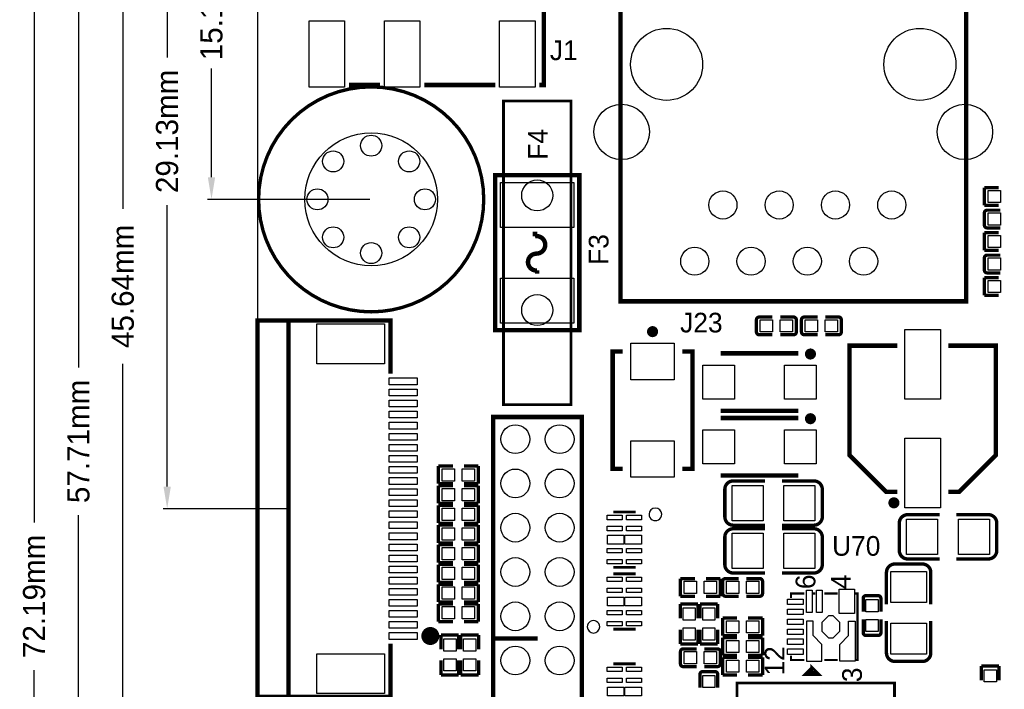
# Model space of a CAD drawing. Extents: x -11 to 307, y -16 to 111.
# Tile 7 of 26: x -11 to 34, y 53 to 83. Entities that reach past the tile are written whole.
import ezdxf

# ---------------------------------------------------------------- set-up
doc = ezdxf.new("R2010")
doc.units = 0
doc.header["$MEASUREMENT"] = 0
doc.layers.get('0').update_dxf_attribs({"linetype": 'CONTINUOUS'})
doc.layers.get('Defpoints').update_dxf_attribs({"linetype": 'CONTINUOUS'})
for name, color, linetype in [('OUTLINE', 6, 'CONTINUOUS'), ('SILKSCREEN_TOP', 7, 'CONTINUOUS'), ('TOP', 3, 'CONTINUOUS')]:
    doc.layers.add(name, color=color, linetype=linetype)
doc.dimstyles.get("Standard").update_dxf_attribs({"dimtxt": 0.18, "dimasz": 0.18, "dimexe": 0.18, "dimexo": 0.0625, "dimgap": 0.09, "dimtad": 0, "dimtih": 1, "dimtoh": 1, "dimdec": 4, "dimzin": 0, "dimdsep": 46, "dimtxsty": 'STANDARD', "dimcen": 0.09, "dimadec": 0, "dimazin": 0, "dimtfac": 1, "dimtdec": 4, "dimtofl": 0, "dimtmove": 0, "dimatfit": 3, "dimfxl": 1, "dimtolj": 1, "dimtzin": 0, "dimarcsym": 0})

# ---------------------------------------------------------------- blocks, each defined once
blk = doc.blocks.new('*D42')
at = {"color": 0, "linetype": 'Continuous', "lineweight": -2, "transparency": 16777216}
for p, q in [((2.064, 90.094), (-4.18, 90.094)), ((-4, 89.094), (-4, 81.333)), ((-4, 61.96), (-4, 74.667)), ((1.418, 60.96), (-4.18, 60.96))]:
    blk.add_line(p, q, dxfattribs=at)
at = {"color": 0, "linetype": 'Continuous', "transparency": 16777216}
for points in [[(-4.167, 89.094), (-3.833, 89.094), (-4, 90.094)], [(-4.167, 61.96), (-3.833, 61.96), (-4, 60.96)]]:
    blk.add_solid(points, dxfattribs=at)
at = {"layer": 'Defpoints', "color": 0, "linetype": 'Continuous', "transparency": 16777216}
for p in [(2.126, 90.094), (-4, 60.96), (1.48, 60.96)]:
    blk.add_point(p, dxfattribs=at)
at = {"color": 0, "linetype": 'Continuous', "transparency": 16777216, "insert": (-4, 78), "char_height": 1, "attachment_point": 5, "rotation": 90}
blk.add_mtext('\\A1;29.13mm', dxfattribs=at)
blk = doc.blocks.new('*D43')
at = {"color": 0, "linetype": 'Continuous', "lineweight": -2, "transparency": 16777216}
for p, q in [((2.064, 90.094), (-6.18, 90.094)), ((-6, 89.094), (-6, 74.5)), ((-6, 45.45), (-6, 67.5)), ((1.418, 44.45), (-6.18, 44.45))]:
    blk.add_line(p, q, dxfattribs=at)
at = {"color": 0, "linetype": 'Continuous', "transparency": 16777216}
for points in [[(-6.167, 89.094), (-5.833, 89.094), (-6, 90.094)], [(-6.167, 45.45), (-5.833, 45.45), (-6, 44.45)]]:
    blk.add_solid(points, dxfattribs=at)
at = {"layer": 'Defpoints', "color": 0, "linetype": 'Continuous', "transparency": 16777216}
for p in [(2.126, 90.094), (-6, 44.45), (1.48, 44.45)]:
    blk.add_point(p, dxfattribs=at)
at = {"color": 0, "linetype": 'Continuous', "transparency": 16777216, "insert": (-6, 71), "char_height": 1, "attachment_point": 5, "rotation": 90}
blk.add_mtext('\\A1;45.64mm', dxfattribs=at)
blk = doc.blocks.new('*D44')
at = {"color": 0, "linetype": 'Continuous', "lineweight": -2, "transparency": 16777216}
for p, q in [((2.064, 90.094), (-8.18, 90.094)), ((-8, 89.094), (-8, 67.333)), ((-8, 33.385), (-8, 60.667)), ((0.032, 32.385), (-8.18, 32.385))]:
    blk.add_line(p, q, dxfattribs=at)
at = {"color": 0, "linetype": 'Continuous', "transparency": 16777216}
for points in [[(-8.167, 89.094), (-7.833, 89.094), (-8, 90.094)], [(-8.167, 33.385), (-7.833, 33.385), (-8, 32.385)]]:
    blk.add_solid(points, dxfattribs=at)
at = {"layer": 'Defpoints', "color": 0, "linetype": 'Continuous', "transparency": 16777216}
for p in [(2.126, 90.094), (-8, 32.385), (0.094, 32.385)]:
    blk.add_point(p, dxfattribs=at)
at = {"color": 0, "linetype": 'Continuous', "transparency": 16777216, "insert": (-8, 64), "char_height": 1, "attachment_point": 5, "rotation": 90}
blk.add_mtext('\\A1;57.71mm', dxfattribs=at)
blk = doc.blocks.new('*D45')
at = {"color": 0, "linetype": 'Continuous', "lineweight": -2, "transparency": 16777216}
for p, q in [((2.064, 90.094), (-10.18, 90.094)), ((-10, 89.094), (-10, 60.333)), ((-10, 18.907), (-10, 53.667)), ((2.675, 17.907), (-10.18, 17.907))]:
    blk.add_line(p, q, dxfattribs=at)
at = {"color": 0, "linetype": 'Continuous', "transparency": 16777216}
for points in [[(-10.167, 89.094), (-9.833, 89.094), (-10, 90.094)], [(-10.167, 18.907), (-9.833, 18.907), (-10, 17.907)]]:
    blk.add_solid(points, dxfattribs=at)
at = {"layer": 'Defpoints', "color": 0, "linetype": 'Continuous', "transparency": 16777216}
for p in [(2.126, 90.094), (-10, 17.907), (2.737, 17.907)]:
    blk.add_point(p, dxfattribs=at)
at = {"color": 0, "linetype": 'Continuous', "transparency": 16777216, "insert": (-10, 57), "char_height": 1, "attachment_point": 5, "rotation": 90}
blk.add_mtext('\\A1;72.19mm', dxfattribs=at)
blk = doc.blocks.new('*D46')
at = {"color": 0, "linetype": 'Continuous', "lineweight": -2, "transparency": 16777216}
for p, q in [((2.064, 90.094), (-2.18, 90.094)), ((-2, 89.094), (-2, 87.167)), ((-2, 75.93), (-2, 80.833)), ((5.145, 74.93), (-2.18, 74.93))]:
    blk.add_line(p, q, dxfattribs=at)
at = {"color": 0, "linetype": 'Continuous', "transparency": 16777216}
for points in [[(-2.167, 89.094), (-1.833, 89.094), (-2, 90.094)], [(-2.167, 75.93), (-1.833, 75.93), (-2, 74.93)]]:
    blk.add_solid(points, dxfattribs=at)
at = {"layer": 'Defpoints', "color": 0, "linetype": 'Continuous', "transparency": 16777216}
for p in [(2.126, 90.094), (-2, 74.93), (5.207, 74.93)]:
    blk.add_point(p, dxfattribs=at)
at = {"color": 0, "linetype": 'Continuous', "transparency": 16777216, "insert": (-2, 84), "char_height": 1, "attachment_point": 5, "rotation": 90}
blk.add_mtext('\\A1;15.16mm', dxfattribs=at)

msp = doc.modelspace()

# ---------------------------------------------------------------- linework, layer by layer
at = {"layer": 'OUTLINE'}
msp.add_lwpolyline([(0.094005, 2.126005), (0.094005, 88.062003, -0.414214), (2.126005, 90.094003), (133.061989, 90.094003, -0.414214), (135.093989, 88.062003), (135.093989, 2.126005, -0.414214), (133.061989, 0.094005), (2.126005, 0.094005, -0.414214), (0.094005, 2.126005)], format="xyb", dxfattribs=at)
at = {"layer": 'SILKSCREEN_TOP'}
for points, const_width in [([(32.056984, 91.926004), (32.056984, 70.325996), (16.45699, 70.325996), (16.45699, 91.926004), (32.056984, 91.926004)], 0.2), ([(32.056984, 91.926004), (32.056984, 70.325996), (16.45699, 70.325996), (16.45699, 91.926004), (32.056984, 91.926004)], 0.2), ([(13.004013, 87.294009), (13.004013, 80.093998), (12.804013, 80.093998)], 0.2), ([(4.204005, 80.093998), (5.604002, 80.093998)], 0.2), ([(7.603998, 80.093998), (10.804017, 80.093998)], 0.2), ([(14.224, 79.375), (11.176, 79.375), (11.176, 65.659), (14.224, 65.659), (14.224, 79.375)], 0.127), ([(10.80008, 76.01712), (14.59992, 76.01712), (14.59992, 69.01688), (10.80008, 69.01688), (10.80008, 76.01712)], 0.20066), ([(32.882103, 74.657001), (32.882103, 75.456999)], 0.150089), ([(32.882103, 75.456999), (33.532089, 75.456999)], 0.150089), ([(33.532089, 74.657001), (32.882103, 74.657001)], 0.150089), ([(32.882103, 73.767874), (32.882103, 74.314152)], 0.150012), ([(33.009103, 74.441152), (33.606816, 74.441152)], 0.150012), ([(32.882103, 72.625001), (32.882103, 73.424999)], 0.150089), ([(32.882103, 73.424999), (33.532089, 73.424999)], 0.150089), ([(33.009103, 73.640874), (33.606816, 73.640874)], 0.150012), ([(33.532089, 72.625001), (32.882103, 72.625001)], 0.150089), ([(33.009103, 72.409126), (33.606715, 72.409126)], 0.150012), ([(32.882103, 71.735848), (32.882103, 72.282126)], 0.150012), ([(33.009103, 71.608848), (33.606715, 71.608848)], 0.150012), ([(32.882103, 70.593001), (32.882103, 71.392999)], 0.150089), ([(32.882103, 71.392999), (33.532089, 71.392999)], 0.150089), ([(33.532089, 70.593001), (32.882103, 70.593001)], 0.150089), ([(6.079998, 67.059988), (6.079998, 69.460008), (0.08001, 69.460008), (0.08001, 52.459992), (6.079998, 52.459992), (6.079998, 54.860012)], 0.2), ([(1.480007, 52.459992), (1.480007, 69.460008)], 0.2), ([(22.595103, 68.941696), (22.595103, 69.487999)], 0.150012), ([(22.722103, 69.614999), (23.319791, 69.614999)], 0.150012), ([(24.267897, 69.614999), (23.670285, 69.614999)], 0.150012), ([(24.394897, 69.487999), (24.394897, 68.941696)], 0.150012), ([(24.627103, 68.942001), (24.627103, 69.488304)], 0.150012), ([(24.754103, 69.615304), (25.351689, 69.615304)], 0.150012), ([(26.299897, 69.615304), (25.702209, 69.615304)], 0.150012), ([(26.426897, 69.488304), (26.426897, 68.942001)], 0.150012), ([(22.722103, 68.814696), (23.319791, 68.814696)], 0.150012), ([(24.267897, 68.814696), (23.670285, 68.814696)], 0.150012), ([(24.754103, 68.815001), (25.351689, 68.815001)], 0.150012), ([(26.299897, 68.815001), (25.702209, 68.815001)], 0.150012), ([(16.55699, 68.055007), (16.106978, 68.055007), (16.106978, 62.754993), (16.55699, 62.754993)], 0.2), ([(19.256985, 68.055007), (19.706996, 68.055007), (19.706996, 62.754993), (19.256985, 62.754993)], 0.2), ([(20.983016, 67.974997), (24.483009, 67.974997)], 0.2), ([(28.94899, 68.323993), (26.799007, 68.323993), (26.799007, 63.373991), (28.448991, 61.724007), (28.94899, 61.724007)], 0.2), ([(31.24901, 68.323993), (33.398993, 68.323993), (33.398993, 63.373991), (31.749009, 61.724007), (31.24901, 61.724007)], 0.2), ([(20.983016, 65.375003), (24.483009, 65.375003)], 0.2), ([(14.715998, 45.101002), (14.715998, 65.100987), (10.716006, 65.100987), (10.716006, 45.101002), (14.715998, 45.101002)], 0.2), ([(20.982915, 65.053997), (24.483009, 65.053997)], 0.2), ([(8.244103, 62.084001), (8.244103, 62.883999)], 0.150089), ([(8.244103, 62.883999), (8.894089, 62.883999)], 0.150089), ([(10.043897, 62.883999), (9.393911, 62.883999)], 0.150089), ([(10.043897, 62.084001), (10.043897, 62.883999)], 0.150089), ([(20.982915, 62.454003), (24.483009, 62.454003)], 0.2), ([(21.549106, 62.213998), (22.988803, 62.213998)], 0.1524), ([(25.186894, 62.213998), (23.742904, 62.213998)], 0.1524), ([(8.894089, 62.084001), (8.244103, 62.084001)], 0.150089), ([(8.244103, 61.195001), (8.244103, 61.994999)], 0.150089), ([(8.244103, 61.994999), (8.894089, 61.994999)], 0.150089), ([(9.393911, 62.084001), (10.043897, 62.084001)], 0.150089), ([(10.043897, 61.994999), (9.393911, 61.994999)], 0.150089), ([(10.043897, 61.195001), (10.043897, 61.994999)], 0.150089), ([(21.168106, 60.595002), (21.168106, 61.832998)], 0.1524), ([(25.567894, 61.832998), (25.567894, 60.595002)], 0.1524), ([(8.894089, 61.195001), (8.244103, 61.195001)], 0.150089), ([(8.244103, 60.306001), (8.244103, 61.105999)], 0.150089), ([(8.244103, 61.105999), (8.894089, 61.105999)], 0.150089), ([(9.393911, 61.195001), (10.043897, 61.195001)], 0.150089), ([(10.043897, 61.105999), (9.393911, 61.105999)], 0.150089), ([(10.043897, 60.306001), (10.043897, 61.105999)], 0.150089), ([(17.137101, 60.812909), (16.137103, 60.812909)], 0.127), ([(29.423106, 60.689998), (30.867096, 60.689998)], 0.1524), ([(33.060894, 60.689998), (31.621197, 60.689998)], 0.1524), ([(8.894089, 60.306001), (8.244103, 60.306001)], 0.150089), ([(8.244103, 59.417001), (8.244103, 60.216999)], 0.150089), ([(8.244103, 60.216999), (8.894089, 60.216999)], 0.150089), ([(9.393911, 60.306001), (10.043897, 60.306001)], 0.150089), ([(10.043897, 60.216999), (9.393911, 60.216999)], 0.150089), ([(10.043897, 59.417001), (10.043897, 60.216999)], 0.150089), ([(21.549106, 60.214002), (22.988803, 60.214002)], 0.1524), ([(21.549106, 60.054998), (22.988803, 60.054998)], 0.1524), ([(25.186894, 60.214002), (23.742904, 60.214002)], 0.1524), ([(25.186894, 60.054998), (23.742904, 60.054998)], 0.1524), ([(29.042106, 59.071002), (29.042106, 60.308998)], 0.1524), ([(33.441894, 60.308998), (33.441894, 59.071002)], 0.1524), ([(21.168106, 58.436002), (21.168106, 59.673998)], 0.1524), ([(25.567894, 59.673998), (25.567894, 58.436002)], 0.1524), ([(8.894089, 59.417001), (8.244103, 59.417001)], 0.150089), ([(8.244103, 58.528001), (8.244103, 59.327999)], 0.150089), ([(8.244103, 59.327999), (8.894089, 59.327999)], 0.150089), ([(9.393911, 59.417001), (10.043897, 59.417001)], 0.150089), ([(10.043897, 59.327999), (9.393911, 59.327999)], 0.150089), ([(10.043897, 58.528001), (10.043897, 59.327999)], 0.150089), ([(29.423106, 58.690002), (30.867096, 58.690002)], 0.1524), ([(33.060894, 58.690002), (31.621197, 58.690002)], 0.1524), ([(8.894089, 58.528001), (8.244103, 58.528001)], 0.150089), ([(8.244103, 57.639001), (8.244103, 58.438999)], 0.150089), ([(8.244103, 58.438999), (8.894089, 58.438999)], 0.150089), ([(9.393911, 58.528001), (10.043897, 58.528001)], 0.150089), ([(10.043897, 58.438999), (9.393911, 58.438999)], 0.150089), ([(10.043897, 57.639001), (10.043897, 58.438999)], 0.150089), ([(17.137101, 58.313117), (16.137103, 58.313117)], 0.127), ([(28.845002, 58.460894), (30.082998, 58.460894)], 0.1524), ([(16.136899, 58.018909), (17.136897, 58.018909)], 0.127), ([(19.166103, 57.004001), (19.166103, 57.803999)], 0.150089), ([(19.166103, 57.803999), (19.816089, 57.803999)], 0.150089), ([(20.965897, 57.803999), (20.315911, 57.803999)], 0.150089), ([(20.965897, 57.004001), (20.965897, 57.803999)], 0.150089), ([(21.198103, 57.804304), (21.795689, 57.804304)], 0.150012), ([(21.549106, 58.055002), (22.988803, 58.055002)], 0.1524), ([(22.743897, 57.804304), (22.146209, 57.804304)], 0.150012), ([(25.186894, 58.055002), (23.742904, 58.055002)], 0.1524), ([(28.464002, 58.079894), (28.464002, 56.635904)], 0.1524), ([(30.463998, 58.079894), (30.463998, 56.635904)], 0.1524), ([(8.894089, 57.639001), (8.244103, 57.639001)], 0.150089), ([(8.244103, 56.750001), (8.244103, 57.549999)], 0.150089), ([(8.244103, 57.549999), (8.894089, 57.549999)], 0.150089), ([(9.393911, 57.639001), (10.043897, 57.639001)], 0.150089), ([(10.043897, 57.549999), (9.393911, 57.549999)], 0.150089), ([(10.043897, 56.750001), (10.043897, 57.549999)], 0.150089), ([(21.071103, 57.131001), (21.071103, 57.677304)], 0.150012), ([(22.870897, 57.677304), (22.870897, 57.131001)], 0.150012), ([(19.816089, 57.004001), (19.166103, 57.004001)], 0.150089), ([(20.315911, 57.004001), (20.965897, 57.004001)], 0.150089), ([(21.198103, 57.004001), (21.795689, 57.004001)], 0.150012), ([(22.743897, 57.004001), (22.146209, 57.004001)], 0.150012), ([(24.153876, 56.925972), (24.153876, 57.126124), (24.754078, 57.126124)], 0.100076), ([(25.153874, 57.126124), (25.25395, 57.126124)], 0.100076), ([(25.654, 57.126124), (26.253948, 57.126124)], 0.100076), ([(27.054048, 54.125876), (27.154124, 54.125876), (27.154124, 57.126124), (27.054048, 57.126124)], 0.100076), ([(27.413001, 56.906897), (27.413001, 56.309311)], 0.150012), ([(27.540001, 57.033897), (28.086304, 57.033897)], 0.150012), ([(28.213304, 56.906897), (28.213304, 56.309311)], 0.150012), ([(8.894089, 56.750001), (8.244103, 56.750001)], 0.150089), ([(8.244103, 55.861001), (8.244103, 56.660999)], 0.150089), ([(8.244103, 56.660999), (8.894089, 56.660999)], 0.150089), ([(9.393911, 56.750001), (10.043897, 56.750001)], 0.150089), ([(10.043897, 56.660999), (9.393911, 56.660999)], 0.150089), ([(10.043897, 55.861001), (10.043897, 56.660999)], 0.150089), ([(19.158001, 56.002911), (19.158001, 56.652897)], 0.150089), ([(19.158001, 56.652897), (19.957999, 56.652897)], 0.150089), ([(19.957999, 56.652897), (19.957999, 56.002911)], 0.150089), ([(20.047001, 56.002911), (20.047001, 56.652897)], 0.150089), ([(20.047001, 56.652897), (20.846999, 56.652897)], 0.150089), ([(20.846999, 56.652897), (20.846999, 56.002911)], 0.150089), ([(21.721089, 56.025999), (21.071103, 56.025999)], 0.150089), ([(21.071103, 56.025999), (21.071103, 55.226001)], 0.150089), ([(22.220911, 56.025999), (22.870897, 56.025999)], 0.150089), ([(22.870897, 56.025999), (22.870897, 55.226001)], 0.150089), ([(27.413001, 55.361103), (27.413001, 55.958791)], 0.150012), ([(28.213304, 55.361103), (28.213304, 55.958791)], 0.150012), ([(8.894089, 55.861001), (8.244103, 55.861001)], 0.150089), ([(9.393911, 55.861001), (10.043897, 55.861001)], 0.150089), ([(16.136899, 55.519091), (17.136897, 55.519091)], 0.127), ([(19.158001, 55.503089), (19.158001, 54.853103)], 0.150089), ([(19.957999, 54.853103), (19.957999, 55.503089)], 0.150089), ([(20.047001, 55.503089), (20.047001, 54.853103)], 0.150089), ([(20.846999, 54.853103), (20.846999, 55.503089)], 0.150089), ([(28.464002, 54.442106), (28.464002, 55.881803)], 0.1524), ([(30.463998, 54.442106), (30.463998, 55.881803)], 0.1524), ([(8.363001, 54.605911), (8.363001, 55.255897)], 0.150089), ([(8.363001, 55.255897), (9.162999, 55.255897)], 0.150089), ([(9.162999, 55.255897), (9.162999, 54.605911)], 0.150089), ([(9.252001, 54.605911), (9.252001, 55.255897)], 0.150089), ([(9.252001, 55.255897), (10.051999, 55.255897)], 0.150089), ([(10.051999, 55.255897), (10.051999, 54.605911)], 0.150089), ([(12.716002, 55.101007), (10.716006, 55.101007)], 0.2), ([(21.071103, 55.226001), (21.721089, 55.226001)], 0.150089), ([(21.721089, 55.136999), (21.071103, 55.136999)], 0.150089), ([(21.071103, 55.136999), (21.071103, 54.337001)], 0.150089), ([(22.870897, 55.226001), (22.220911, 55.226001)], 0.150089), ([(22.220911, 55.136999), (22.870897, 55.136999)], 0.150089), ([(22.870897, 55.136999), (22.870897, 54.337001)], 0.150089), ([(28.086304, 55.234103), (27.540001, 55.234103)], 0.150012), ([(19.158001, 54.853103), (19.957999, 54.853103)], 0.150089), ([(19.293103, 54.629152), (19.890791, 54.629152)], 0.150012), ([(20.047001, 54.853103), (20.846999, 54.853103)], 0.150089), ([(20.838897, 54.629152), (20.241311, 54.629152)], 0.150012), ([(19.166103, 53.955848), (19.166103, 54.502152)], 0.150012), ([(20.965897, 54.502152), (20.965897, 53.955848)], 0.150012), ([(21.071103, 54.337001), (21.721089, 54.337001)], 0.150089), ([(21.721089, 54.247999), (21.071103, 54.247999)], 0.150089), ([(21.071103, 54.247999), (21.071103, 53.448001)], 0.150089), ([(22.870897, 54.337001), (22.220911, 54.337001)], 0.150089), ([(22.220911, 54.247999), (22.870897, 54.247999)], 0.150089), ([(22.870897, 54.247999), (22.870897, 53.448001)], 0.150089), ([(24.153876, 54.326028), (24.153876, 54.125876), (24.754078, 54.125876)], 0.100076), ([(8.363001, 54.106089), (8.363001, 53.456103)], 0.150089), ([(9.162999, 53.456103), (9.162999, 54.106089)], 0.150089), ([(9.252001, 54.106089), (9.252001, 53.456103)], 0.150089), ([(10.051999, 53.456103), (10.051999, 54.106089)], 0.150089), ([(16.136899, 53.954883), (17.136897, 53.954883)], 0.127), ([(19.293103, 53.828848), (19.890791, 53.828848)], 0.150012), ([(20.838897, 53.828848), (20.241311, 53.828848)], 0.150012), ([(25.10409, 53.776118), (24.804116, 53.47589), (25.404064, 53.47589), (25.10409, 53.776118), (25.10409, 53.676042), (25.203912, 53.575966), (25.004014, 53.575966), (25.10409, 53.676042)], 0.150114), ([(25.654, 54.125876), (26.253948, 54.125876)], 0.100076), ([(30.082998, 54.061106), (28.845002, 54.061106)], 0.1524), ([(33.546999, 53.858897), (32.747001, 53.858897)], 0.150089), ([(32.747001, 53.858897), (32.747001, 53.208911)], 0.150089), ([(33.546999, 53.208911), (33.546999, 53.858897)], 0.150089), ([(8.363001, 53.456103), (9.162999, 53.456103)], 0.150089), ([(9.252001, 53.456103), (10.051999, 53.456103)], 0.150089), ([(20.046848, 53.477897), (20.046848, 52.880209)], 0.150012), ([(20.173848, 53.604897), (20.720152, 53.604897)], 0.150012), ([(20.847152, 53.477897), (20.847152, 52.880209)], 0.150012), ([(21.071103, 53.448001), (21.721089, 53.448001)], 0.150089), ([(22.870897, 53.448001), (22.220911, 53.448001)], 0.150089), ([(21.717, 51.562), (21.717, 53.086), (28.829, 53.086), (28.829, 51.562)], 0.127)]:
    msp.add_lwpolyline(points, dxfattribs=dict(at, const_width=const_width))
for points, const_width in [([(5.207, 80.01, -0.414213), (10.287, 74.93, -0.414214), (5.207, 69.85, -0.414214), (0.127, 74.93, -0.414213), (5.207, 80.01)], 0.1524), ([(32.882103, 74.314152, -0.414373), (33.009103, 74.441152)], 0.150012), ([(33.009103, 73.640874, -0.41426), (32.882103, 73.767874)], 0.150012), ([(12.6619, 72.4789, 1.090369), (12.60094, 73.2663), (12.60094, 73.46696)], 0.20066), ([(12.68476, 72.47636, 1.073868), (12.7, 71.7169), (12.7, 71.56704)], 0.20066), ([(32.882103, 72.282126, -0.414211), (33.009103, 72.409126)], 0.150012), ([(33.009103, 71.608848, -0.414323), (32.882103, 71.735848)], 0.150012), ([(22.595103, 69.487999, -0.414337), (22.722103, 69.614999)], 0.150012), ([(24.267897, 69.614999, -0.414371), (24.394897, 69.487999)], 0.150012), ([(24.627103, 69.488304, -0.414256), (24.754103, 69.615304)], 0.150012), ([(26.299897, 69.615304, -0.414223), (26.426897, 69.488304)], 0.150012), ([(18.032019, 68.95498, 0.999969), (17.782007, 68.955006, 1.000031), (18.032019, 68.95498)], 0.250012), ([(22.722103, 68.814696, -0.414212), (22.595103, 68.941696)], 0.150012), ([(24.394897, 68.941696, -0.414246), (24.267897, 68.814696)], 0.150012), ([(24.754103, 68.815001, -0.41436), (24.627103, 68.942001)], 0.150012), ([(26.426897, 68.942001, -0.414327), (26.299897, 68.815001)], 0.150012), ([(25.158014, 67.945025, 1.00002), (24.907951, 67.945, 0.99998), (25.158014, 67.945025)], 0.250012), ([(25.157913, 65.024025, 1.00002), (24.908002, 65.024, 0.99998), (25.157913, 65.024025)], 0.250012), ([(21.168106, 61.832998, -0.414214), (21.549106, 62.213998)], 0.1524), ([(25.186894, 62.213998, -0.414214), (25.567894, 61.832998)], 0.1524), ([(28.923996, 61.224008, 1.000041), (28.674009, 61.223982, 0.999959), (28.923996, 61.224008)], 0.250012), ([(21.549106, 60.214002, -0.414214), (21.168106, 60.595002)], 0.1524), ([(25.567894, 60.595002, -0.414214), (25.186894, 60.214002)], 0.1524), ([(29.042106, 60.308998, -0.414214), (29.423106, 60.689998)], 0.1524), ([(33.060894, 60.689998, -0.414214), (33.441894, 60.308998)], 0.1524), ([(21.168106, 59.673998, -0.414214), (21.549106, 60.054998)], 0.1524), ([(25.186894, 60.054998, -0.414214), (25.567894, 59.673998)], 0.1524), ([(29.423106, 58.690002, -0.414214), (29.042106, 59.071002)], 0.1524), ([(33.441894, 59.071002, -0.414214), (33.060894, 58.690002)], 0.1524), ([(21.549106, 58.055002, -0.414214), (21.168106, 58.436002)], 0.1524), ([(25.567894, 58.436002, -0.414214), (25.186894, 58.055002)], 0.1524), ([(28.464002, 58.079894, -0.414214), (28.845002, 58.460894)], 0.1524), ([(30.082998, 58.460894, -0.414214), (30.463998, 58.079894)], 0.1524), ([(21.071103, 57.677304, -0.414253), (21.198103, 57.804304)], 0.150012), ([(22.743897, 57.804304, -0.414253), (22.870897, 57.677304)], 0.150012), ([(21.198103, 57.004001, -0.414331), (21.071103, 57.131001)], 0.150012), ([(22.870897, 57.131001, -0.414331), (22.743897, 57.004001)], 0.150012), ([(27.413001, 56.906897, -0.414331), (27.540001, 57.033897)], 0.150012), ([(28.086304, 57.033897, -0.414253), (28.213304, 56.906897)], 0.150012), ([(8.080604, 55.209999, -0.999994), (7.674204, 55.209999, -1.000006), (8.080604, 55.209999)], 0.4064), ([(27.540001, 55.234103, -0.414331), (27.413001, 55.361103)], 0.150012), ([(28.213304, 55.361103, -0.414253), (28.086304, 55.234103)], 0.150012), ([(19.166103, 54.502152, -0.414331), (19.293103, 54.629152)], 0.150012), ([(20.838897, 54.629152, -0.414331), (20.965897, 54.502152)], 0.150012), ([(28.845002, 54.061106, -0.414214), (28.464002, 54.442106)], 0.1524), ([(30.463998, 54.442106, -0.414214), (30.082998, 54.061106)], 0.1524), ([(19.293103, 53.828848, -0.414253), (19.166103, 53.955848)], 0.150012), ([(20.965897, 53.955848, -0.414253), (20.838897, 53.828848)], 0.150012), ([(20.046848, 53.477897, -0.414253), (20.173848, 53.604897)], 0.150012), ([(20.720152, 53.604897, -0.414331), (20.847152, 53.477897)], 0.150012)]:
    msp.add_lwpolyline(points, format="xyb", dxfattribs=dict(at, const_width=const_width))
for points in [[(18.318074, 60.706051, 1), (17.749986, 60.706036, 1)], [(15.523997, 55.625975, 1), (14.955943, 55.625989, 1)]]:
    msp.add_lwpolyline(points, format="xyb", close=True, dxfattribs=at)
at = {"layer": 'TOP'}
for points in [[(2.402942, 82.993408), (4.002837, 82.993408), (4.002837, 79.993414), (2.402942, 79.993414)], [(5.804052, 82.993408), (7.403948, 82.993408), (7.403948, 79.993414), (5.804052, 79.993414)], [(11.003458, 82.993408), (12.603353, 82.993408), (12.603353, 79.993414), (11.003458, 79.993414)], [(11.049, 75.692), (14.351, 75.692), (14.351, 73.66), (11.049, 73.66)], [(33.607515, 75.332603), (33.607515, 74.781397), (33.056309, 74.781397), (33.056309, 75.332603)], [(33.056297, 73.765537), (33.056297, 74.316742), (33.607502, 74.316742), (33.607502, 73.765537)], [(33.607515, 73.300603), (33.607515, 72.749397), (33.056309, 72.749397), (33.056309, 73.300603)], [(33.607515, 72.28445), (33.607515, 71.733245), (33.056309, 71.733245), (33.056309, 72.28445)], [(11.049, 71.374), (14.351, 71.374), (14.351, 69.342), (11.049, 69.342)], [(33.607515, 71.268603), (33.607515, 70.717397), (33.056309, 70.717397), (33.056309, 71.268603)], [(22.769297, 68.939385), (22.769297, 69.49059), (23.320502, 69.49059), (23.320502, 68.939385)], [(23.669473, 68.939385), (23.669473, 69.49059), (24.220678, 69.49059), (24.220678, 68.939385)], [(25.352515, 69.490603), (25.352515, 68.939397), (24.801309, 68.939397), (24.801309, 69.490603)], [(26.252691, 69.490603), (26.252691, 68.939397), (25.701485, 68.939397), (25.701485, 69.490603)], [(2.756002, 69.311698), (5.804002, 69.311698), (5.804002, 67.508298), (2.756002, 67.508298)], [(30.898998, 65.899005), (29.299002, 65.899005), (29.299002, 69.049011), (30.898998, 69.049011)], [(16.931996, 66.779978), (16.931996, 68.429988), (18.882004, 68.429988), (18.882004, 66.779978)], [(21.607996, 65.910003), (20.178001, 65.910003), (20.178001, 67.439997), (21.607996, 67.439997)], [(25.287999, 65.910003), (23.858004, 65.910003), (23.858004, 67.439997), (25.287999, 67.439997)], [(6.020003, 66.862401), (7.290003, 66.862401), (7.290003, 66.557601), (6.020003, 66.557601)], [(6.020003, 66.362402), (7.290003, 66.362402), (7.290003, 66.057602), (6.020003, 66.057602)], [(6.020003, 65.862403), (7.290003, 65.862403), (7.290003, 65.557603), (6.020003, 65.557603)], [(6.020003, 65.362404), (7.290003, 65.362404), (7.290003, 65.057604), (6.020003, 65.057604)], [(6.020003, 64.862405), (7.290003, 64.862405), (7.290003, 64.557605), (6.020003, 64.557605)], [(21.607996, 62.989003), (20.178001, 62.989003), (20.178001, 64.518997), (21.607996, 64.518997)], [(25.287999, 62.989003), (23.858004, 62.989003), (23.858004, 64.518997), (25.287999, 64.518997)], [(6.020003, 64.362406), (7.290003, 64.362406), (7.290003, 64.057606), (6.020003, 64.057606)], [(16.931996, 62.379987), (16.931996, 64.029996), (18.882004, 64.029996), (18.882004, 62.379987)], [(30.898998, 60.998989), (29.299002, 60.998989), (29.299002, 64.148995), (30.898998, 64.148995)], [(6.020003, 63.862407), (7.290003, 63.862407), (7.290003, 63.557607), (6.020003, 63.557607)], [(6.020003, 63.362408), (7.290003, 63.362408), (7.290003, 63.057608), (6.020003, 63.057608)], [(6.020003, 62.862409), (7.290003, 62.862409), (7.290003, 62.557609), (6.020003, 62.557609)], [(8.969515, 62.759603), (8.969515, 62.208397), (8.418309, 62.208397), (8.418309, 62.759603)], [(9.869691, 62.759603), (9.869691, 62.208397), (9.318485, 62.208397), (9.318485, 62.759603)], [(6.020003, 62.36241), (7.290003, 62.36241), (7.290003, 62.05761), (6.020003, 62.05761)], [(6.020003, 61.862411), (7.290003, 61.862411), (7.290003, 61.557611), (6.020003, 61.557611)], [(8.969515, 61.870603), (8.969515, 61.319397), (8.418309, 61.319397), (8.418309, 61.870603)], [(9.869691, 61.870603), (9.869691, 61.319397), (9.318485, 61.319397), (9.318485, 61.870603)], [(21.499601, 60.414002), (21.499601, 62.013998), (22.899599, 62.013998), (22.899599, 60.414002)], [(23.836401, 60.414002), (23.836401, 62.013998), (25.236399, 62.013998), (25.236399, 60.414002)], [(6.020003, 61.362412), (7.290003, 61.362412), (7.290003, 61.057612), (6.020003, 61.057612)], [(8.969515, 60.981603), (8.969515, 60.430397), (8.418309, 60.430397), (8.418309, 60.981603)], [(9.869691, 60.981603), (9.869691, 60.430397), (9.318485, 60.430397), (9.318485, 60.981603)], [(6.020003, 60.862388), (7.290003, 60.862388), (7.290003, 60.557588), (6.020003, 60.557588)], [(15.859608, 60.662998), (16.539616, 60.662998), (16.539616, 60.462998), (15.859608, 60.462998)], [(16.734384, 60.662998), (17.414392, 60.662998), (17.414392, 60.462998), (16.734384, 60.462998)], [(30.773599, 60.489998), (30.773599, 58.890002), (29.373601, 58.890002), (29.373601, 60.489998)], [(33.110399, 60.489998), (33.110399, 58.890002), (31.710401, 58.890002), (31.710401, 60.489998)], [(6.020003, 60.362389), (7.290003, 60.362389), (7.290003, 60.057589), (6.020003, 60.057589)], [(8.969515, 60.092603), (8.969515, 59.541397), (8.418309, 59.541397), (8.418309, 60.092603)], [(9.869691, 60.092603), (9.869691, 59.541397), (9.318485, 59.541397), (9.318485, 60.092603)], [(15.859608, 60.162897), (16.539616, 60.162897), (16.539616, 59.962898), (15.859608, 59.962898)], [(16.734384, 60.162897), (17.414392, 60.162897), (17.414392, 59.962898), (16.734384, 59.962898)], [(6.020003, 59.86239), (7.290003, 59.86239), (7.290003, 59.55759), (6.020003, 59.55759)], [(15.866796, 59.763), (16.616807, 59.763), (16.616807, 59.363), (15.866796, 59.363)], [(16.657193, 59.763), (17.407204, 59.763), (17.407204, 59.363), (16.657193, 59.363)], [(21.499601, 58.255002), (21.499601, 59.854998), (22.899599, 59.854998), (22.899599, 58.255002)], [(23.836401, 58.255002), (23.836401, 59.854998), (25.236399, 59.854998), (25.236399, 58.255002)], [(6.020003, 59.362391), (7.290003, 59.362391), (7.290003, 59.057591), (6.020003, 59.057591)], [(8.969515, 59.203603), (8.969515, 58.652397), (8.418309, 58.652397), (8.418309, 59.203603)], [(9.869691, 59.203603), (9.869691, 58.652397), (9.318485, 58.652397), (9.318485, 59.203603)], [(15.859608, 59.163102), (16.539616, 59.163102), (16.539616, 58.963103), (15.859608, 58.963103)], [(16.734384, 59.163102), (17.414392, 59.163102), (17.414392, 58.963103), (16.734384, 58.963103)], [(6.020003, 58.862392), (7.290003, 58.862392), (7.290003, 58.557592), (6.020003, 58.557592)], [(15.859608, 58.663002), (16.539616, 58.663002), (16.539616, 58.463002), (15.859608, 58.463002)], [(16.734384, 58.663002), (17.414392, 58.663002), (17.414392, 58.463002), (16.734384, 58.463002)], [(6.020003, 58.362393), (7.290003, 58.362393), (7.290003, 58.057593), (6.020003, 58.057593)], [(8.969515, 58.314603), (8.969515, 57.763397), (8.418309, 57.763397), (8.418309, 58.314603)], [(9.869691, 58.314603), (9.869691, 57.763397), (9.318485, 57.763397), (9.318485, 58.314603)], [(6.020003, 57.862394), (7.290003, 57.862394), (7.290003, 57.557594), (6.020003, 57.557594)], [(16.539616, 57.668998), (15.859608, 57.668998), (15.859608, 57.868998), (16.539616, 57.868998)], [(17.414392, 57.668998), (16.734384, 57.668998), (16.734384, 57.868998), (17.414392, 57.868998)], [(30.263998, 56.729401), (28.664002, 56.729401), (28.664002, 58.129399), (30.263998, 58.129399)], [(6.020003, 57.362395), (7.290003, 57.362395), (7.290003, 57.057595), (6.020003, 57.057595)], [(8.969515, 57.425603), (8.969515, 56.874397), (8.418309, 56.874397), (8.418309, 57.425603)], [(9.869691, 57.425603), (9.869691, 56.874397), (9.318485, 56.874397), (9.318485, 57.425603)], [(16.539616, 57.168898), (15.859608, 57.168898), (15.859608, 57.368897), (16.539616, 57.368897)], [(17.414392, 57.168898), (16.734384, 57.168898), (16.734384, 57.368897), (17.414392, 57.368897)], [(19.891515, 57.679603), (19.891515, 57.128397), (19.340309, 57.128397), (19.340309, 57.679603)], [(20.791691, 57.679603), (20.791691, 57.128397), (20.240485, 57.128397), (20.240485, 57.679603)], [(21.796515, 57.679603), (21.796515, 57.128397), (21.245309, 57.128397), (21.245309, 57.679603)], [(22.696691, 57.679603), (22.696691, 57.128397), (22.145485, 57.128397), (22.145485, 57.679603)], [(27.024076, 56.226075), (26.324052, 56.226075), (26.324052, 57.326149), (27.024076, 57.326149)], [(16.616807, 56.569), (15.866796, 56.569), (15.866796, 56.969), (16.616807, 56.969)], [(17.407204, 56.569), (16.657193, 56.569), (16.657193, 56.969), (17.407204, 56.969)], [(25.106122, 56.276113), (24.852122, 56.276113), (24.852122, 57.276111), (25.106122, 57.276111)], [(25.555956, 56.276113), (25.301956, 56.276113), (25.301956, 57.276111), (25.555956, 57.276111)], [(6.020003, 56.862396), (7.290003, 56.862396), (7.290003, 56.557596), (6.020003, 56.557596)], [(8.969515, 56.536603), (8.969515, 55.985397), (8.418309, 55.985397), (8.418309, 56.536603)], [(9.869691, 56.536603), (9.869691, 55.985397), (9.318485, 55.985397), (9.318485, 56.536603)], [(19.833603, 55.927485), (19.282397, 55.927485), (19.282397, 56.478691), (19.833603, 56.478691)], [(20.722603, 55.927485), (20.171397, 55.927485), (20.171397, 56.478691), (20.722603, 56.478691)], [(24.70404, 56.625998), (24.004016, 56.625998), (24.004016, 56.875934), (24.70404, 56.875934)], [(28.088603, 56.308485), (27.537397, 56.308485), (27.537397, 56.859691), (28.088603, 56.859691)], [(6.020003, 56.362397), (7.290003, 56.362397), (7.290003, 56.057597), (6.020003, 56.057597)], [(16.539616, 56.169103), (15.859608, 56.169103), (15.859608, 56.369102), (16.539616, 56.369102)], [(17.414392, 56.169103), (16.734384, 56.169103), (16.734384, 56.369102), (17.414392, 56.369102)], [(24.70404, 56.17591), (24.004016, 56.17591), (24.004016, 56.425846), (24.70404, 56.425846)], [(25.553924, 55.426102), (25.853898, 55.125874), (26.05405, 55.125874), (26.354024, 55.426102), (26.354024, 55.825898), (26.05405, 56.126126), (25.853898, 56.126126), (25.553924, 55.825898)], [(6.020003, 55.862398), (7.290003, 55.862398), (7.290003, 55.557598), (6.020003, 55.557598)], [(16.539616, 55.669002), (15.859608, 55.669002), (15.859608, 55.869002), (16.539616, 55.869002)], [(17.414392, 55.669002), (16.734384, 55.669002), (16.734384, 55.869002), (17.414392, 55.869002)], [(19.833603, 55.027309), (19.282397, 55.027309), (19.282397, 55.578515), (19.833603, 55.578515)], [(20.722603, 55.027309), (20.171397, 55.027309), (20.171397, 55.578515), (20.722603, 55.578515)], [(21.245297, 55.350385), (21.245297, 55.90159), (21.796502, 55.90159), (21.796502, 55.350385)], [(22.145473, 55.350385), (22.145473, 55.90159), (22.696678, 55.90159), (22.696678, 55.350385)], [(24.70404, 55.726076), (24.004016, 55.726076), (24.004016, 55.976012), (24.70404, 55.976012)], [(24.8539, 55.875936), (24.8539, 54.075838), (25.553924, 54.075838), (25.553924, 54.8259), (25.153874, 55.22595), (25.153874, 55.875936)], [(27.054048, 55.875936), (27.054048, 54.076092), (26.354024, 54.076092), (26.354024, 54.826154), (26.754074, 55.22595), (26.754074, 55.875936)], [(28.088603, 55.408309), (27.537397, 55.408309), (27.537397, 55.959515), (28.088603, 55.959515)], [(30.263998, 54.392601), (28.664002, 54.392601), (28.664002, 55.792599), (30.263998, 55.792599)], [(6.020003, 55.362399), (7.290003, 55.362399), (7.290003, 55.057599), (6.020003, 55.057599)], [(24.70404, 55.275988), (24.004016, 55.275988), (24.004016, 55.525924), (24.70404, 55.525924)], [(9.038603, 54.530485), (8.487397, 54.530485), (8.487397, 55.081691), (9.038603, 55.081691)], [(9.927603, 54.530485), (9.376397, 54.530485), (9.376397, 55.081691), (9.927603, 55.081691)], [(21.245297, 54.461385), (21.245297, 55.01259), (21.796502, 55.01259), (21.796502, 54.461385)], [(22.145473, 54.461385), (22.145473, 55.01259), (22.696678, 55.01259), (22.696678, 54.461385)], [(24.70404, 54.826154), (24.004016, 54.826154), (24.004016, 55.07609), (24.70404, 55.07609)], [(2.756002, 54.411702), (5.804002, 54.411702), (5.804002, 52.608302), (2.756002, 52.608302)], [(19.340297, 53.953537), (19.340297, 54.504742), (19.891502, 54.504742), (19.891502, 53.953537)], [(20.240473, 53.953537), (20.240473, 54.504742), (20.791678, 54.504742), (20.791678, 53.953537)], [(24.70404, 54.376066), (24.004016, 54.376066), (24.004016, 54.626002), (24.70404, 54.626002)], [(9.038603, 53.630309), (8.487397, 53.630309), (8.487397, 54.181515), (9.038603, 54.181515)], [(9.927603, 53.630309), (9.376397, 53.630309), (9.376397, 54.181515), (9.927603, 54.181515)], [(16.539616, 53.604998), (15.859608, 53.604998), (15.859608, 53.804998), (16.539616, 53.804998)], [(17.414392, 53.604998), (16.734384, 53.604998), (16.734384, 53.804998), (17.414392, 53.804998)], [(21.245297, 53.572385), (21.245297, 54.12359), (21.796502, 54.12359), (21.796502, 53.572385)], [(22.145473, 53.572385), (22.145473, 54.12359), (22.696678, 54.12359), (22.696678, 53.572385)], [(20.17155, 53.430691), (20.722755, 53.430691), (20.722755, 52.879485), (20.17155, 52.879485)], [(32.871397, 53.684691), (33.422603, 53.684691), (33.422603, 53.133485), (32.871397, 53.133485)], [(16.539616, 53.104898), (15.859608, 53.104898), (15.859608, 53.304897), (16.539616, 53.304897)], [(16.616807, 52.505), (15.866796, 52.505), (15.866796, 52.905), (16.616807, 52.905)], [(17.407204, 52.505), (16.657193, 52.505), (16.657193, 52.905), (17.407204, 52.905)], [(17.414392, 53.104898), (16.734384, 53.104898), (16.734384, 53.304897), (17.414392, 53.304897)]]:
    msp.add_lwpolyline(points, close=True, dxfattribs=at)
for centre, radius in [((18.542, 81.026), 1.624952), ((29.972, 81.026), 1.624952), ((16.512007, 77.975993), 1.249997), ((32.001993, 77.975993), 1.249997), ((5.207, 74.93), 2.999994), ((5.207, 77.354989), 0.475005), ((3.491992, 76.645008), 0.475005), ((6.922008, 76.645008), 0.475005), ((12.7, 75.1078), 0.699999), ((2.782011, 74.93), 0.475005), ((7.631989, 74.93), 0.475005), ((7.631989, 74.93), 0.475005), ((21.082, 74.676), 0.635), ((23.622, 74.676), 0.635), ((26.162, 74.676), 0.635), ((28.702, 74.676), 0.635), ((3.491992, 73.214992), 0.475005), ((6.922008, 73.214992), 0.475005), ((5.207, 72.505011), 0.475005), ((19.812, 72.136), 0.635), ((22.352, 72.136), 0.635), ((24.892, 72.136), 0.635), ((27.432, 72.136), 0.635), ((12.7, 69.9262), 0.699999), ((11.716004, 64.100989), 0.649999), ((13.716, 64.100989), 0.649999), ((11.716004, 62.100993), 0.649999), ((13.716, 62.100993), 0.649999), ((11.716004, 60.100997), 0.649999), ((13.716, 60.100997), 0.649999), ((11.716004, 58.101001), 0.649999), ((13.716, 58.101001), 0.649999), ((11.716004, 56.101005), 0.649999), ((13.716, 56.101005), 0.649999), ((11.716004, 54.101009), 0.649999), ((13.716, 54.101009), 0.649999)]:
    msp.add_circle(centre, radius, dxfattribs=at)

# ---------------------------------------------------------------- texts
at = {"layer": 'SILKSCREEN_TOP'}
for s, p in [('J1', (13.2715, 81.2165)), ('J23', (19.1516, 68.918658)), ('U70', (26.0096, 58.834858))]:
    msp.add_text(s, height=0.889, dxfattribs=at).set_placement(p)
for s, p in [('F4', (13.174142, 76.7207)), ('F3', (15.917342, 71.9709)), ('6', (25.25395, 57.326022)), ('4', (26.853896, 57.326022)), ('12', (23.853902, 53.426106)), ('3', (27.354022, 53.125878))]:
    msp.add_text(s, height=0.889, rotation=90, dxfattribs=at).set_placement(p)

# ---------------------------------------------------------------- dimensions: what is measured, and where the dimension line sits
at = {"linetype": 'Continuous'}
for base, p2, picture, middle in [((-10, 17.907), (2.737104, 17.907), '*D45', (-10, 57)), ((-8, 32.385), (0.094005, 32.385), '*D44', (-8, 64)), ((-6, 44.450012), (1.480007, 44.450012), '*D43', (-6, 71)), ((-4, 60.96), (1.480007, 60.96), '*D42', (-4, 78)), ((-2, 74.93), (5.207, 74.93), '*D46', (-2, 84))]:
    dim = msp.add_linear_dim(base=base, p1=(2.126005, 90.094003), p2=p2, angle=90, dimstyle='Standard', override={"dimtxt": 1, "dimasz": 1, "dimgap": 0.5, "dimdec": 2, "dimpost": 'mm'}, dxfattribs=at)
    dim.commit()
    dim.dimension.update_dxf_attribs({"geometry": picture, "text_midpoint": middle, "dimtype": 160, "text_rotation": 90})

doc.saveas('drawing.dxf')
